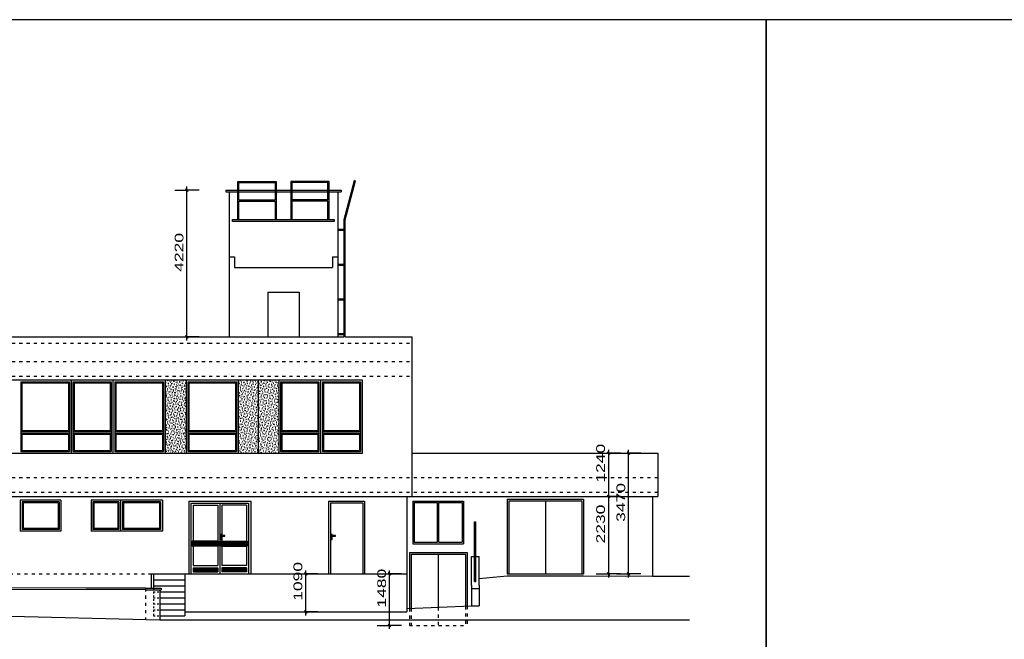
# Model space of a CAD drawing. Extents: x -196363 to 398972, y -489949 to -260582.
# Tile 3 of 256: x -175819 to -147512, y -417939 to -400137. Entities that reach past the tile are written whole.
import ezdxf

# ---------------------------------------------------------------- set-up
doc = ezdxf.new("R2010")
doc.units = 0
doc.header["$MEASUREMENT"] = 0
doc.linetypes.add('DASHED1', pattern=[1, 0.3, -0.4, 0.3])
for name, color, linetype in [('dvere', 1, 'Continuous'), ('legenda', 1, 'Continuous'), ('noszdiv', 1, 'Continuous'), ('okna', 2, 'Continuous')]:
    doc.layers.add(name, color=color, linetype=linetype)
doc.styles.add('SPIRITTXTSTYLE1', font='ROMAN')
doc.dimstyles.new('SPIRITSTYLE574', dxfattribs={"dimtxt": 250, "dimasz": 12.7, "dimexe": 350, "dimexo": -350, "dimgap": 100, "dimtad": 1, "dimdec": 3, "dimzin": 0, "dimdsep": 46, "dimlunit": 7, "dimtxsty": 'SPIRITTXTSTYLE1', "dimblk1": '_TICKMARKS574', "dimblk2": '_TICKMARKS574', "dimsah": 1, "dimcen": 0.09, "dimdle": 100, "dimclrd": 1, "dimclre": 1, "dimclrt": 1, "dimadec": 0, "dimazin": 0, "dimtfac": 1, "dimtdec": 4, "dimtofl": 0, "dimtmove": 1, "dimatfit": 0, "dimfxl": 0, "dimtolj": 1, "dimtzin": 0, "dimarcsym": 0})
doc.dimstyles.new('SPIRITSTYLE836', dxfattribs={"dimtxt": 250, "dimasz": 12.7, "dimexe": 350, "dimexo": 19004.142578, "dimgap": 100, "dimtad": 1, "dimdec": 3, "dimzin": 0, "dimdsep": 46, "dimlunit": 7, "dimtxsty": 'SPIRITTXTSTYLE1', "dimblk1": '_TICKMARKS836', "dimblk2": '_TICKMARKS836', "dimsah": 1, "dimcen": 0.09, "dimdle": 100, "dimclrd": 1, "dimclre": 1, "dimclrt": 1, "dimadec": 0, "dimazin": 0, "dimtfac": 1, "dimtdec": 4, "dimtofl": 0, "dimtmove": 1, "dimatfit": 0, "dimfxl": 0, "dimtolj": 1, "dimtzin": 0, "dimarcsym": 0})
doc.dimstyles.new('SPIRITSTYLE841', dxfattribs={"dimtxt": 250, "dimasz": 12.7, "dimexe": 350, "dimexo": 865.776978, "dimgap": 100, "dimtad": 1, "dimdec": 3, "dimzin": 0, "dimdsep": 46, "dimlunit": 7, "dimtxsty": 'SPIRITTXTSTYLE1', "dimblk1": '_TICKMARKS841', "dimblk2": '_TICKMARKS841', "dimsah": 1, "dimcen": 0.09, "dimdle": 100, "dimclrd": 1, "dimclre": 1, "dimclrt": 1, "dimadec": 0, "dimazin": 0, "dimtfac": 1, "dimtdec": 4, "dimtofl": 0, "dimtmove": 1, "dimatfit": 0, "dimfxl": 0, "dimtolj": 1, "dimtzin": 0, "dimarcsym": 0})
doc.dimstyles.new('SPIRITSTYLE842', dxfattribs={"dimtxt": 250, "dimasz": 12.7, "dimexe": 350, "dimexo": 5297.581055, "dimgap": 100, "dimtad": 1, "dimdec": 3, "dimzin": 0, "dimdsep": 46, "dimlunit": 7, "dimtxsty": 'SPIRITTXTSTYLE1', "dimblk1": '_TICKMARKS842', "dimblk2": '_TICKMARKS842', "dimsah": 1, "dimcen": 0.09, "dimdle": 100, "dimclrd": 1, "dimclre": 1, "dimclrt": 1, "dimadec": 0, "dimazin": 0, "dimtfac": 1, "dimtdec": 4, "dimtofl": 0, "dimtmove": 1, "dimatfit": 0, "dimfxl": 0, "dimtolj": 1, "dimtzin": 0, "dimarcsym": 0})
doc.dimstyles.new('SPIRITSTYLE843', dxfattribs={"dimtxt": 250, "dimasz": 12.7, "dimexe": 350, "dimexo": 943.82489, "dimgap": 100, "dimtad": 1, "dimdec": 3, "dimzin": 0, "dimdsep": 46, "dimlunit": 7, "dimtxsty": 'SPIRITTXTSTYLE1', "dimblk1": '_TICKMARKS843', "dimblk2": '_TICKMARKS843', "dimsah": 1, "dimcen": 0.09, "dimdle": 100, "dimclrd": 1, "dimclre": 1, "dimclrt": 1, "dimadec": 0, "dimazin": 0, "dimtfac": 1, "dimtdec": 4, "dimtofl": 0, "dimtmove": 1, "dimatfit": 0, "dimfxl": 0, "dimtolj": 1, "dimtzin": 0, "dimarcsym": 0})
doc.dimstyles.new('SPIRITSTYLE844', dxfattribs={"dimtxt": 250, "dimasz": 12.7, "dimexe": 350, "dimexo": 2554.790039, "dimgap": 100, "dimtad": 1, "dimdec": 3, "dimzin": 0, "dimdsep": 46, "dimlunit": 7, "dimtxsty": 'SPIRITTXTSTYLE1', "dimblk1": '_TICKMARKS844', "dimblk2": '_TICKMARKS844', "dimsah": 1, "dimcen": 0.09, "dimdle": 100, "dimclrd": 1, "dimclre": 1, "dimclrt": 1, "dimadec": 0, "dimazin": 0, "dimtfac": 1, "dimtdec": 4, "dimtofl": 0, "dimtmove": 1, "dimatfit": 0, "dimfxl": 0, "dimtolj": 1, "dimtzin": 0, "dimarcsym": 0})
doc.dimstyles.new('SPIRITSTYLE845', dxfattribs={"dimtxt": 250, "dimasz": 12.7, "dimexe": 350, "dimexo": 146.651855, "dimgap": 100, "dimtad": 1, "dimdec": 3, "dimzin": 0, "dimdsep": 46, "dimlunit": 7, "dimtxsty": 'SPIRITTXTSTYLE1', "dimblk1": '_TICKMARKS845', "dimblk2": '_TICKMARKS845', "dimsah": 1, "dimcen": 0.09, "dimdle": 100, "dimclrd": 1, "dimclre": 1, "dimclrt": 1, "dimadec": 0, "dimazin": 0, "dimtfac": 1, "dimtdec": 4, "dimtofl": 0, "dimtmove": 1, "dimatfit": 0, "dimfxl": 0, "dimtolj": 1, "dimtzin": 0, "dimarcsym": 0})
pattern_1 = [(110.000005, (175333.375, -154742.78), (-74.588104, -27.147858), [-77.390625, 1.984375]), (144.999998, (175333.375, -154742.78), (-45.52763, -65.020195), [-77.390625, 1.984375]), (170.000007, (175333.375, -154742.78), (-13.783315, -78.169121), [-77.390625, 1.984375])]

# ---------------------------------------------------------------- blocks, each defined once
blk = doc.blocks.new('_TICKMARKS836')
at = {"color": 1, "linetype": 'Continuous'}
blk.add_line((-3, -3), (3, 3), dxfattribs=at)
blk = doc.blocks.new('*D1964')
at = {"color": 1, "linetype": 'Continuous', "ltscale": 600}
for p, q in [((-191745.234375, -413706.78125, 1723.800049), (-191395.234375, -413706.78125, 1723.800049)), ((-191395.234375, -416161.78125, 1723.800049), (-191395.234375, -413606.78125, 1723.800049)), ((-191045.25, -413706.78125, 1723.800049), (-191395.234375, -413706.78125, 1723.800049)), ((-191745.234375, -416061.78125, 1723.800049), (-191395.234375, -416061.78125, 1723.800049)), ((-191045.25, -416061.78125, 1723.800049), (-191395.234375, -416061.78125, 1723.800049))]:
    blk.add_line(p, q, dxfattribs=at)
at = {"color": 1, "linetype": 'Continuous', "ltscale": 600, "xscale": 12.69999980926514, "yscale": 12.69999980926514, "zscale": 12.69999980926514}
for p, rotation in [((-191395.234375, -413706.78125, 1723.800049), 90.00000250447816), ((-191395.234375, -416061.78125, 1723.800049), 270.0000006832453)]:
    blk.add_blockref('_TICKMARKS836', p, dxfattribs=dict(at, rotation=rotation))
at = {"color": 1, "linetype": 'Continuous', "ltscale": 300, "style": 'SPIRITTXTSTYLE1', "width": 1.5}
blk.add_text('2355', height=250, rotation=90.0000025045, dxfattribs=at).set_placement((-191495.234375, -415122.375, 1723.800049))
blk = doc.blocks.new('_TICKMARKS841')
at = {"color": 1, "linetype": 'Continuous'}
blk.add_line((-3, -3), (3, 3), dxfattribs=at)
blk = doc.blocks.new('*D1975')
at = {"color": 1, "linetype": 'Continuous', "ltscale": 600}
for p, q in [((-171361.875, -405031.8125, 1723.800049), (-171011.890625, -405031.8125, 1723.800049)), ((-171011.890625, -409351.78125, 1723.800049), (-171011.890625, -404931.8125, 1723.800049)), ((-170661.890625, -405031.8125, 1723.800049), (-171011.890625, -405031.8125, 1723.800049)), ((-171361.875, -409251.78125, 1723.800049), (-171011.890625, -409251.78125, 1723.800049)), ((-170661.890625, -409251.78125, 1723.800049), (-171011.890625, -409251.78125, 1723.800049))]:
    blk.add_line(p, q, dxfattribs=at)
at = {"color": 1, "linetype": 'Continuous', "ltscale": 600, "xscale": 12.69999980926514, "yscale": 12.69999980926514, "zscale": 12.69999980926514}
for p, rotation in [((-171011.890625, -405031.8125, 1723.800049), 90.00000250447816), ((-171011.890625, -409251.78125, 1723.800049), 270.0000006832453)]:
    blk.add_blockref('_TICKMARKS841', p, dxfattribs=dict(at, rotation=rotation))
at = {"color": 1, "linetype": 'Continuous', "ltscale": 300, "style": 'SPIRITTXTSTYLE1', "width": 1.5}
blk.add_text('4220', height=250, rotation=90.0000025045, dxfattribs=at).set_placement((-171111.890625, -407379.90625, 1723.800049))
blk = doc.blocks.new('_TICKMARKS842')
at = {"color": 1, "linetype": 'Continuous'}
blk.add_line((-3, -3), (3, 3), dxfattribs=at)
blk = doc.blocks.new('*D1976')
at = {"color": 1, "linetype": 'Continuous', "ltscale": 600}
for p, q in [((-159243.515625, -412591.8125, 1723.800049), (-158893.515625, -412591.8125, 1723.800049)), ((-158893.515625, -412491.8125, 1723.800049), (-158893.515625, -413931.78125, 1723.800049)), ((-158543.53125, -412591.8125, 1723.800049), (-158893.515625, -412591.8125, 1723.800049)), ((-159243.515625, -413831.8125, 1723.800049), (-158893.515625, -413831.8125, 1723.800049)), ((-158543.53125, -413831.8125, 1723.800049), (-158893.515625, -413831.8125, 1723.800049))]:
    blk.add_line(p, q, dxfattribs=at)
at = {"color": 1, "linetype": 'Continuous', "ltscale": 600, "xscale": 12.69999980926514, "yscale": 12.69999980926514, "zscale": 12.69999980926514}
for p, rotation in [((-158893.515625, -412591.8125, 1723.800049), 90.00000250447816), ((-158893.515625, -413831.8125, 1723.800049), -90.00000250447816)]:
    blk.add_blockref('_TICKMARKS842', p, dxfattribs=dict(at, rotation=rotation))
at = {"color": 1, "linetype": 'Continuous', "ltscale": 300, "style": 'SPIRITTXTSTYLE1', "width": 1.5}
blk.add_text('1240', height=250, rotation=450.0000193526, dxfattribs=at).set_placement((-158993.515625, -413438, 1723.800049))
blk = doc.blocks.new('_TICKMARKS574')
at = {"color": 1, "linetype": 'Continuous'}
blk.add_line((-3, -3), (3, 3), dxfattribs=at)
blk = doc.blocks.new('*D1977')
at = {"color": 1, "linetype": 'Continuous', "ltscale": 600}
for p, q in [((-159243.515625, -413831.8125, 1723.800049), (-158893.515625, -413831.8125, 1723.800049)), ((-158893.515625, -413731.8125, 1723.800049), (-158893.515625, -416161.78125, 1723.800049)), ((-158543.53125, -413831.8125, 1723.800049), (-158893.515625, -413831.8125, 1723.800049)), ((-159243.515625, -416061.78125, 1723.800049), (-158893.515625, -416061.78125, 1723.800049)), ((-158543.53125, -416061.78125, 1723.800049), (-158893.515625, -416061.78125, 1723.800049))]:
    blk.add_line(p, q, dxfattribs=at)
at = {"color": 1, "linetype": 'Continuous', "ltscale": 600, "xscale": 12.69999980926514, "yscale": 12.69999980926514, "zscale": 12.69999980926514}
for p, rotation in [((-158893.515625, -413831.8125, 1723.800049), 90.00000250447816), ((-158893.515625, -416061.78125, 1723.800049), -90.00000250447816)]:
    blk.add_blockref('_TICKMARKS574', p, dxfattribs=dict(at, rotation=rotation))
at = {"color": 1, "linetype": 'Continuous', "ltscale": 300, "style": 'SPIRITTXTSTYLE1', "width": 1.5}
blk.add_text('2230', height=250, rotation=450.0000193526, dxfattribs=at).set_placement((-158993.515625, -415184.90625, 1723.800049))
blk = doc.blocks.new('_TICKMARKS843')
at = {"color": 1, "linetype": 'Continuous'}
blk.add_line((-3, -3), (3, 3), dxfattribs=at)
blk = doc.blocks.new('*D1978')
at = {"color": 1, "linetype": 'Continuous', "ltscale": 600}
for p, q in [((-158662.265625, -412591.8125, 1723.800049), (-158312.265625, -412591.8125, 1723.800049)), ((-158312.265625, -416161.78125, 1723.800049), (-158312.265625, -412491.8125, 1723.800049)), ((-157962.28125, -412591.8125, 1723.800049), (-158312.265625, -412591.8125, 1723.800049)), ((-158662.265625, -416061.78125, 1723.800049), (-158312.265625, -416061.78125, 1723.800049)), ((-157962.28125, -416061.78125, 1723.800049), (-158312.265625, -416061.78125, 1723.800049))]:
    blk.add_line(p, q, dxfattribs=at)
at = {"color": 1, "linetype": 'Continuous', "ltscale": 600, "xscale": 12.69999980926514, "yscale": 12.69999980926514, "zscale": 12.69999980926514}
for p, rotation in [((-158312.265625, -412591.8125, 1723.800049), 90.00000250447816), ((-158312.265625, -416061.78125, 1723.800049), 270.0000006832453)]:
    blk.add_blockref('_TICKMARKS843', p, dxfattribs=dict(at, rotation=rotation))
at = {"color": 1, "linetype": 'Continuous', "ltscale": 300, "style": 'SPIRITTXTSTYLE1', "width": 1.5}
blk.add_text('3470', height=250, rotation=90.0000025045, dxfattribs=at).set_placement((-158412.265625, -414564.875, 1723.800049))
blk = doc.blocks.new('_TICKMARKS844')
at = {"color": 1, "linetype": 'Continuous'}
blk.add_line((-3, -3), (3, 3), dxfattribs=at)
blk = doc.blocks.new('*D1979')
at = {"color": 1, "linetype": 'Continuous', "ltscale": 600}
for p, q in [((-167945.875, -416061.78125, 1723.800049), (-167595.890625, -416061.78125, 1723.800049)), ((-167595.890625, -417251.75, 1723.800049), (-167595.890625, -415961.78125, 1723.800049)), ((-167245.890625, -416061.78125, 1723.800049), (-167595.890625, -416061.78125, 1723.800049)), ((-167945.875, -417151.75, 1723.800049), (-167595.890625, -417151.75, 1723.800049)), ((-167245.890625, -417151.75, 1723.800049), (-167595.890625, -417151.75, 1723.800049))]:
    blk.add_line(p, q, dxfattribs=at)
at = {"color": 1, "linetype": 'Continuous', "ltscale": 600, "xscale": 12.69999980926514, "yscale": 12.69999980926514, "zscale": 12.69999980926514}
for p, rotation in [((-167595.890625, -416061.78125, 1723.800049), 90.00000250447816), ((-167595.890625, -417151.75, 1723.800049), 270.0000006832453)]:
    blk.add_blockref('_TICKMARKS844', p, dxfattribs=dict(at, rotation=rotation))
at = {"color": 1, "linetype": 'Continuous', "ltscale": 300, "style": 'SPIRITTXTSTYLE1', "width": 1.5}
blk.add_text('1090', height=250, rotation=90.0000025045, dxfattribs=at).set_placement((-167695.890625, -416832.90625, 1723.800049))
blk = doc.blocks.new('_TICKMARKS845')
at = {"color": 1, "linetype": 'Continuous'}
blk.add_line((-3, -3), (3, 3), dxfattribs=at)
blk = doc.blocks.new('*D1980')
at = {"color": 1, "linetype": 'Continuous', "ltscale": 600}
for p, q in [((-165537.734375, -416061.78125, 1723.800049), (-165187.75, -416061.78125, 1723.800049)), ((-165187.75, -417641.78125, 1723.800049), (-165187.75, -415961.78125, 1723.800049)), ((-164837.75, -416061.78125, 1723.800049), (-165187.75, -416061.78125, 1723.800049)), ((-165537.734375, -417541.78125, 1723.800049), (-165187.75, -417541.78125, 1723.800049)), ((-164837.75, -417541.78125, 1723.800049), (-165187.75, -417541.78125, 1723.800049))]:
    blk.add_line(p, q, dxfattribs=at)
at = {"color": 1, "linetype": 'Continuous', "ltscale": 600, "xscale": 12.69999980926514, "yscale": 12.69999980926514, "zscale": 12.69999980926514}
for p, rotation in [((-165187.75, -416061.78125, 1723.800049), 90.00000250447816), ((-165187.75, -417541.78125, 1723.800049), 270.0000006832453)]:
    blk.add_blockref('_TICKMARKS845', p, dxfattribs=dict(at, rotation=rotation))
at = {"color": 1, "linetype": 'Continuous', "ltscale": 300, "style": 'SPIRITTXTSTYLE1', "width": 1.5}
blk.add_text('1480', height=250, rotation=90.0000025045, dxfattribs=at).set_placement((-165287.75, -417027.96875, 1723.800049))

msp = doc.modelspace()

# ---------------------------------------------------------------- hatches: boundary and pattern name
at = {"layer": 'okna', "linetype": 'Continuous', "ltscale": 300}
h = msp.add_hatch(dxfattribs=at)
h.set_pattern_fill('Nasyp-2', scale=19.84375, angle=90.000002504, style=0, pattern_type=2)
h.set_pattern_definition(pattern_1)
h.paths.add_polyline_path([(-171636.09375, -412591.8125), (-171036.10938, -412591.8125), (-171036.10938, -410491.8125), (-171636.09375, -410491.8125)], flags=0)
h = msp.add_hatch(dxfattribs=at)
h.set_pattern_fill('Nasyp-2', scale=19.84375, angle=90.000002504, style=0, pattern_type=2)
h.set_pattern_definition(pattern_1)
h.paths.add_polyline_path([(-169536.09375, -412591.8125), (-168366.0625, -412591.8125), (-168366.0625, -410491.8125), (-169536.09375, -410491.8125)], flags=0)

# ---------------------------------------------------------------- linework, layer by layer
at = {"layer": 'dvere', "color": 7, "linetype": 'Continuous', "ltscale": 300}
for p, q in [((-170896.09375, -414026.78125, 2623.80005), (-170896.09375, -416061.78125, 2623.80005)), ((-170896.09375, -414026.78125, 2623.80005), (-169236.10938, -414026.8125, 2623.80005)), ((-170836.10938, -414086.78125, 2623.80005), (-170836.10938, -415114.53125, 2623.80005)), ((-170836.10938, -414086.78125, 2623.80005), (-170126.09375, -414086.78125, 2623.80005)), ((-170126.09375, -414086.78125, 2623.80005), (-170126.09375, -415114.53125, 2623.80005)), ((-170066.09375, -414026.78125, 2623.80005), (-170066.09375, -416061.78125, 2623.80005)), ((-169296.09375, -414086.78125, 2623.80005), (-170006.10938, -414086.78125, 2623.80005)), ((-170006.10938, -414086.78125, 2623.80005), (-170006.10938, -414956.4375, 2623.80005)), ((-169296.09375, -414086.78125, 2623.80005), (-169296.09375, -415114.53125, 2623.80005)), ((-169236.10938, -414026.8125, 2623.80005), (-169236.10938, -416061.78125, 2623.80005)), ((-170011.71875, -414924.53125, 2623.80005), (-170051.71875, -414924.53125, 2623.80005)), ((-170051.71875, -414924.53125, 2623.80005), (-170051.71875, -415074.53125, 2623.80005)), ((-169920.48438, -414956.4375, 2623.80005), (-170035.46875, -414956.4375, 2623.80005)), ((-170035.46875, -414956.4375, 2623.80005), (-170035.46875, -414971.4375, 2623.80005)), ((-170035.46875, -414971.4375, 2623.80005), (-169920.48438, -414971.4375, 2623.80005)), ((-170011.71875, -414956.4375, 2623.80005), (-170011.71875, -414924.53125, 2623.80005)), ((-170011.71875, -415074.53125, 2623.80005), (-170011.71875, -414971.4375, 2623.80005)), ((-170006.10938, -414971.4375, 2623.80005), (-170006.10938, -415114.53125, 2623.80005)), ((-169920.48438, -414971.4375, 2623.80005), (-169920.48438, -414956.4375, 2623.80005)), ((-166831.73438, -414924.53125, 2623.80005), (-166871.71875, -414924.53125, 2623.80005)), ((-166871.71875, -414924.53125, 2623.80005), (-166871.71875, -415074.53125, 2623.80005)), ((-166740.46875, -414956.4375, 2623.80005), (-166855.48438, -414956.4375, 2623.80005)), ((-166855.48438, -414956.4375, 2623.80005), (-166855.48438, -414971.4375, 2623.80005)), ((-166855.48438, -414971.4375, 2623.80005), (-166740.46875, -414971.4375, 2623.80005)), ((-166831.73438, -414956.4375, 2623.80005), (-166831.73438, -414924.53125, 2623.80005)), ((-166831.73438, -415074.53125, 2623.80005), (-166831.73438, -414971.4375, 2623.80005)), ((-166740.46875, -414971.4375, 2623.80005), (-166740.46875, -414956.4375, 2623.80005)), ((-170106.09375, -415114.53125, 2623.80005), (-170856.10938, -415114.53125, 2623.80005)), ((-170856.10938, -415114.53125, 2623.80005), (-170856.10938, -415264.53125, 2623.80005)), ((-170106.09375, -415129.46875, 2623.80005), (-170856.10938, -415129.46875, 2623.80005)), ((-170106.09375, -415144.46875, 2623.80005), (-170856.10938, -415144.46875, 2623.80005)), ((-170106.09375, -415159.46875, 2623.80005), (-170856.10938, -415159.46875, 2623.80005)), ((-170106.09375, -415174.5, 2623.80005), (-170856.10938, -415174.5, 2623.80005)), ((-170106.09375, -415189.5, 2623.80005), (-170856.10938, -415189.5, 2623.80005)), ((-170106.09375, -415204.5, 2623.80005), (-170856.10938, -415204.5, 2623.80005)), ((-170106.09375, -415219.5, 2623.80005), (-170856.10938, -415219.5, 2623.80005)), ((-170106.09375, -415234.5, 2623.80005), (-170856.10938, -415234.5, 2623.80005)), ((-170106.09375, -415249.53125, 2623.80005), (-170856.10938, -415249.53125, 2623.80005)), ((-170106.09375, -415114.53125, 2623.80005), (-170106.09375, -415264.53125, 2623.80005)), ((-170051.71875, -415074.53125, 2623.80005), (-170011.71875, -415074.53125, 2623.80005)), ((-170026.09375, -415114.53125, 2623.80005), (-169276.10938, -415114.53125, 2623.80005)), ((-170026.09375, -415114.53125, 2623.80005), (-170026.09375, -415264.53125, 2623.80005)), ((-170026.09375, -415129.46875, 2623.80005), (-169276.10938, -415129.46875, 2623.80005)), ((-170026.09375, -415144.46875, 2623.80005), (-169276.10938, -415144.46875, 2623.80005)), ((-170026.09375, -415159.46875, 2623.80005), (-169276.10938, -415159.46875, 2623.80005)), ((-170026.09375, -415174.5, 2623.80005), (-169276.10938, -415174.5, 2623.80005)), ((-170026.09375, -415189.5, 2623.80005), (-169276.10938, -415189.5, 2623.80005)), ((-170026.09375, -415204.5, 2623.80005), (-169276.10938, -415204.5, 2623.80005)), ((-170026.09375, -415219.5, 2623.80005), (-169276.10938, -415219.5, 2623.80005)), ((-170026.09375, -415234.5, 2623.80005), (-169276.10938, -415234.5, 2623.80005)), ((-170026.09375, -415249.53125, 2623.80005), (-169276.10938, -415249.53125, 2623.80005)), ((-169276.10938, -415114.53125, 2623.80005), (-169276.10938, -415264.53125, 2623.80005)), ((-166871.71875, -415074.53125, 2623.80005), (-166831.73438, -415074.53125, 2623.80005)), ((-170106.09375, -415264.53125, 2623.80005), (-170856.10938, -415264.53125, 2623.80005)), ((-170836.10938, -415264.53125, 2623.80005), (-170836.10938, -415821.75, 2623.80005)), ((-170126.09375, -415264.53125, 2623.80005), (-170126.09375, -415821.75, 2623.80005)), ((-170026.09375, -415264.53125, 2623.80005), (-169276.10938, -415264.53125, 2623.80005)), ((-170006.10938, -415264.53125, 2623.80005), (-170006.09375, -415821.75, 2623.80005)), ((-169296.09375, -415264.53125, 2623.80005), (-169296.09375, -415821.75, 2623.80005)), ((-170836.10938, -415821.75, 2623.80005), (-170126.09375, -415821.75, 2623.80005)), ((-169296.09375, -415821.75, 2623.80005), (-170006.10938, -415821.75, 2623.80005)), ((-170836.10938, -415881.78125, 2623.80005), (-170836.10938, -416001.78125, 2623.80005)), ((-170836.10938, -415881.78125, 2623.80005), (-170126.09375, -415881.78125, 2623.80005)), ((-170836.10938, -415896.71875, 2623.80005), (-170126.09375, -415896.71875, 2623.80005)), ((-170836.10938, -415911.71875, 2623.80005), (-170126.09375, -415911.71875, 2623.80005)), ((-170836.10938, -415926.75, 2623.80005), (-170126.09375, -415926.75, 2623.80005)), ((-170836.10938, -415941.75, 2623.80005), (-170126.09375, -415941.75, 2623.80005)), ((-170836.10938, -415956.75, 2623.80005), (-170126.09375, -415956.75, 2623.80005)), ((-170836.10938, -415971.75, 2623.80005), (-170126.09375, -415971.75, 2623.80005)), ((-170836.10938, -415986.75, 2623.80005), (-170126.09375, -415986.75, 2623.80005)), ((-170836.10938, -416001.78125, 2623.80005), (-170126.09375, -416001.78125, 2623.80005)), ((-170126.09375, -415881.78125, 2623.80005), (-170126.09375, -416001.78125, 2623.80005)), ((-170006.10938, -415881.78125, 2623.80005), (-170006.10938, -416001.78125, 2623.80005)), ((-169296.09375, -415881.78125, 2623.80005), (-170006.10938, -415881.78125, 2623.80005)), ((-169296.09375, -415896.71875, 2623.80005), (-170006.10938, -415896.71875, 2623.80005)), ((-169296.09375, -415911.71875, 2623.80005), (-170006.10938, -415911.71875, 2623.80005)), ((-169296.09375, -415926.75, 2623.80005), (-170006.10938, -415926.75, 2623.80005)), ((-169296.09375, -415941.75, 2623.80005), (-170006.10938, -415941.75, 2623.80005)), ((-169296.09375, -415956.75, 2623.80005), (-170006.10938, -415956.75, 2623.80005)), ((-169296.09375, -415971.75, 2623.80005), (-170006.10938, -415971.75, 2623.80005)), ((-169296.09375, -415986.75, 2623.80005), (-170006.10938, -415986.75, 2623.80005)), ((-169296.09375, -416001.78125, 2623.80005), (-170006.10938, -416001.78125, 2623.80005)), ((-169296.09375, -415881.78125, 2623.80005), (-169296.09375, -416001.78125, 2623.80005))]:
    msp.add_line(p, q, dxfattribs=at)
for p in [(-169977.98438, -414963.9375, 2623.80005), (-166797.98438, -414963.9375, 2623.80005), (-170031.73438, -414999.5, 2623.80005), (-166851.73438, -414999.5, 2623.80005)]:
    msp.add_point(p, dxfattribs=at)
at = {"layer": 'legenda', "color": 1, "linetype": 'Continuous', "ltscale": 600}
for p, q in [((-154362.70312, -400136.59375, 5247.6001), (-196362.6875, -400136.59375, 5247.6001)), ((-154362.70312, -429836.5625, 5247.6001), (-154362.70312, -400136.59375, 5247.6001)), ((-112362.70312, -400136.59375, 5247.6001), (-154362.70312, -400136.59375, 5247.6001)), ((-154362.70312, -400136.59375, 5247.6001), (-154362.70312, -429836.5625, 5247.6001))]:
    msp.add_line(p, q, dxfattribs=at)
at = {"layer": 'noszdiv', "color": 1, "linetype": 'Continuous', "ltscale": 300}
for p, q in [((-169546.10938, -405881.8125, 4347.59961), (-169546.10938, -404781.8125, 4347.59961)), ((-169546.10938, -404781.8125, 4347.59961), (-168446.10938, -404781.8125, 4347.59961)), ((-168446.10938, -404781.8125, 4347.59961), (-168446.10938, -405881.8125, 4347.59961)), ((-166926.10938, -404781.8125, 4347.59961), (-168026.10938, -404781.8125, 4347.59961)), ((-168026.10938, -404781.8125, 4347.59961), (-168026.10938, -405881.8125, 4347.59961)), ((-166926.10938, -405881.8125, 4347.59961), (-166926.10938, -404781.8125, 4347.59961)), ((-166491.10938, -405880.40625, 4347.59961), (-166189.21875, -404753.78125, 4347.59961)), ((-166461.10938, -405884.375, 4347.59961), (-166160.25, -404761.5625, 4347.59961)), ((-166160.25, -404761.5625, 4347.59961), (-166189.21875, -404753.78125, 4347.59961)), ((-169896.10938, -405031.8125, 4347.59961), (-169546.10938, -405031.8125, 4347.59961)), ((-169896.10938, -405031.8125, 4347.59961), (-169896.10938, -405081.8125, 4347.59961)), ((-169516.10938, -405316.8125, 4347.59961), (-169516.10938, -404811.8125, 4347.59961)), ((-169516.10938, -404811.8125, 4347.59961), (-168476.10938, -404811.8125, 4347.59961)), ((-169516.10938, -405031.8125, 4347.59961), (-168476.10938, -405031.8125, 4347.59961)), ((-168476.10938, -404811.8125, 4347.59961), (-168476.10938, -405316.8125, 4347.59961)), ((-168446.10938, -405031.8125, 4347.59961), (-168026.10938, -405031.8125, 4347.59961)), ((-166956.10938, -404811.8125, 4347.59961), (-167996.10938, -404811.8125, 4347.59961)), ((-167996.10938, -404811.8125, 4347.59961), (-167996.10938, -405316.8125, 4347.59961)), ((-167996.10938, -405031.8125, 4347.59961), (-166956.10938, -405031.8125, 4347.59961)), ((-166956.10938, -405316.8125, 4347.59961), (-166956.10938, -404811.8125, 4347.59961)), ((-166926.10938, -405031.8125, 4347.59961), (-166576.10938, -405031.8125, 4347.59961)), ((-166576.10938, -405031.8125, 4347.59961), (-166576.10938, -405081.8125, 4347.59961)), ((-169896.10938, -405081.8125, 4347.59961), (-169546.10938, -405081.8125, 4347.59961)), ((-169796.10938, -405081.8125, 4347.59961), (-169796.10938, -409251.78125, 4347.59961)), ((-169516.10938, -405081.8125, 4347.59961), (-168476.10938, -405081.8125, 4347.59961)), ((-169516.10938, -405316.8125, 4347.59961), (-168476.10938, -405316.8125, 4347.59961)), ((-169516.10938, -405881.8125, 4347.59961), (-169516.10938, -405346.8125, 4347.59961)), ((-169516.10938, -405346.8125, 4347.59961), (-168476.10938, -405346.8125, 4347.59961)), ((-168476.10938, -405346.8125, 4347.59961), (-168476.10938, -405881.8125, 4347.59961)), ((-168446.10938, -405081.8125, 4347.59961), (-168026.10938, -405081.8125, 4347.59961)), ((-167996.10938, -405081.8125, 4347.59961), (-166956.10938, -405081.8125, 4347.59961)), ((-166956.10938, -405316.8125, 4347.59961), (-167996.10938, -405316.8125, 4347.59961)), ((-167996.10938, -405346.8125, 4347.59961), (-167996.10938, -405881.8125, 4347.59961)), ((-166956.10938, -405346.8125, 4347.59961), (-167996.10938, -405346.8125, 4347.59961)), ((-166956.10938, -405881.8125, 4347.59961), (-166956.10938, -405346.8125, 4347.59961)), ((-166926.10938, -405081.8125, 4347.59961), (-166576.10938, -405081.8125, 4347.59961)), ((-166676.10938, -405081.8125, 4347.59961), (-166676.10938, -409251.78125, 4347.59961)), ((-169696.10938, -405881.8125, 4347.59961), (-166776.10938, -405881.8125, 4347.59961)), ((-169696.10938, -405931.8125, 4347.59961), (-169696.10938, -405881.8125, 4347.59961)), ((-166776.10938, -405881.8125, 4347.59961), (-166776.10938, -405931.8125, 4347.59961)), ((-166491.10938, -406165.40625, 4347.59961), (-166491.10938, -405880.40625, 4347.59961)), ((-166461.10938, -409251.78125, 4347.59961), (-166461.10938, -405884.375, 4347.59961)), ((-166776.10938, -405931.8125, 4347.59961), (-169696.10938, -405931.8125, 4347.59961)), ((-166491.10938, -406165.40625, 4347.59961), (-166676.10938, -406165.40625, 4347.59961)), ((-166491.10938, -406195.40625, 4347.59961), (-166676.10938, -406195.40625, 4347.59961)), ((-166491.10938, -409251.78125, 4347.59961), (-166491.10938, -406195.40625, 4347.59961)), ((-169796.10938, -406951.8125, 4347.59961), (-169646.10938, -406951.8125, 4347.59961)), ((-169646.10938, -406951.8125, 4347.59961), (-169646.10938, -407251.78125, 4347.59961)), ((-166826.10938, -406951.8125, 4347.59961), (-166676.10938, -406951.8125, 4347.59961)), ((-166826.10938, -406951.8125, 4347.59961), (-166826.10938, -407251.78125, 4347.59961)), ((-169646.10938, -407251.78125, 4347.59961), (-166826.10938, -407251.78125, 4347.59961)), ((-166491.10938, -407165.40625, 4347.59961), (-166676.10938, -407165.40625, 4347.59961)), ((-166491.10938, -407195.40625, 4347.59961), (-166676.10938, -407195.40625, 4347.59961)), ((-168686.10938, -407961.78125, 4347.59961), (-168686.09375, -409251.78125, 4347.59961)), ((-168686.10938, -407961.78125, 4347.59961), (-167786.09375, -407961.78125, 4347.59961)), ((-167786.09375, -407961.78125, 4347.59961), (-167786.09375, -409251.78125, 4347.59961)), ((-166491.10938, -408165.40625, 4347.59961), (-166676.10938, -408165.40625, 4347.59961)), ((-166491.10938, -408195.40625, 4347.59961), (-166676.10938, -408195.40625, 4347.59961)), ((-183296.09375, -409251.78125, 4347.59961), (-166491.10938, -409251.78125, 4347.59961)), ((-166491.10938, -409165.40625, 4347.59961), (-166676.10938, -409165.40625, 4347.59961)), ((-166491.10938, -409195.40625, 4347.59961), (-166676.10938, -409195.40625, 4347.59961)), ((-166461.10938, -409251.78125, 4347.59961), (-164541.09375, -409251.78125, 4347.59961)), ((-164541.09375, -409251.78125, 4347.59961), (-164541.09375, -413831.8125, 4347.59961)), ((-165966.0625, -410491.8125, 4347.59961), (-182716.10938, -410491.8125, 4347.59961)), ((-165966.0625, -412591.8125, 4347.59961), (-165966.0625, -410491.8125, 4347.59961)), ((-182716.10938, -412591.8125, 4347.59961), (-165966.0625, -412591.8125, 4347.59961)), ((-164541.09375, -412591.8125, 4347.59961), (-157471.09375, -412591.8125, 4347.59961)), ((-157471.09375, -412591.8125, 4347.59961), (-157471.09375, -413831.8125, 4347.59961)), ((-183296.09375, -413831.8125, 4347.59961), (-164541.09375, -413831.8125, 4347.59961)), ((-164691.10938, -413831.8125, 4347.59961), (-164691.09375, -417151.75, 4347.59961)), ((-164541.09375, -413831.8125, 4347.59961), (-157471.09375, -413831.8125, 4347.59961)), ((-157621.10938, -413831.8125, 4347.59961), (-157621.10938, -416121.78125, 4347.59961)), ((-170956.10938, -413966.78125, 4347.59961), (-170956.10938, -416061.78125, 4347.59961)), ((-170956.10938, -413966.78125, 4347.59961), (-169176.10938, -413966.78125, 4347.59961)), ((-169176.10938, -413966.78125, 4347.59961), (-169176.10938, -416061.78125, 4347.59961)), ((-166936.10938, -413966.78125, 4347.59961), (-166936.10938, -416061.78125, 4347.59961)), ((-166936.10938, -413966.78125, 4347.59961), (-165906.10938, -413966.78125, 4347.59961)), ((-165906.10938, -413966.78125, 4347.59961), (-165906.10938, -416061.78125, 4347.59961)), ((-164516.09375, -413966.78125, 4347.59961), (-164516.09375, -415191.78125, 4347.59961)), ((-164516.09375, -413966.78125, 4347.59961), (-163056.09375, -413966.78125, 4347.59961)), ((-164476.09375, -414006.78125, 4347.59961), (-164476.09375, -415151.75, 4347.59961)), ((-164476.09375, -414006.78125, 4347.59961), (-163806.09375, -414006.78125, 4347.59961)), ((-163806.09375, -415151.75, 4347.59961), (-163806.09375, -414006.78125, 4347.59961)), ((-163766.10938, -414006.78125, 4347.59961), (-163096.10938, -414006.78125, 4347.59961)), ((-163766.10938, -415151.75, 4347.59961), (-163766.10938, -414006.78125, 4347.59961)), ((-163096.10938, -414006.78125, 4347.59961), (-163096.10938, -415151.75, 4347.59961)), ((-163056.09375, -413966.78125, 4347.59961), (-163056.09375, -415191.78125, 4347.59961)), ((-161806.09375, -413911.78125, 4347.59961), (-161806.09375, -416061.78125, 4347.59961)), ((-161806.09375, -413911.78125, 4347.59961), (-159606.09375, -413911.78125, 4347.59961)), ((-161756.10938, -413961.78125, 4347.59961), (-161756.10938, -416061.78125, 4347.59961)), ((-161756.10938, -413961.78125, 4347.59961), (-159656.10938, -413961.78125, 4347.59961)), ((-160706.09375, -413961.78125, 4347.59961), (-160706.09375, -416061.78125, 4347.59961)), ((-159656.10938, -413961.78125, 4347.59961), (-159656.10938, -416061.78125, 4347.59961)), ((-159606.09375, -413911.78125, 4347.59961), (-159606.09375, -416061.78125, 4347.59961)), ((-162741.09375, -416281.78125, 4347.59961), (-162741.09375, -414562.28125, 4347.59961)), ((-162741.09375, -414562.28125, 4347.59961), (-162701.10938, -414562.28125, 4347.59961)), ((-162701.10938, -416281.78125, 4347.59961), (-162701.10938, -414562.28125, 4347.59961)), ((-164516.09375, -415191.78125, 4347.59961), (-163056.09375, -415191.78125, 4347.59961)), ((-164476.09375, -415151.75, 4347.59961), (-163806.09375, -415151.75, 4347.59961)), ((-163766.10938, -415151.75, 4347.59961), (-163096.10938, -415151.75, 4347.59961)), ((-164616.09375, -415441.78125, 4347.59961), (-164616.09375, -417048.9375, 4347.59961)), ((-164616.09375, -415441.78125, 4347.59961), (-162956.10938, -415441.78125, 4347.59961)), ((-164566.10938, -415491.78125, 4347.59961), (-164566.10938, -417047.0625, 4347.59961)), ((-164566.10938, -415491.78125, 4347.59961), (-163006.09375, -415491.78125, 4347.59961)), ((-163786.09375, -415491.78125, 4347.59961), (-163786.09375, -417017.6875, 4347.59961)), ((-163006.09375, -415491.78125, 4347.59961), (-163006.09375, -416988.375, 4347.59961)), ((-162956.10938, -415441.78125, 4347.59961), (-162956.10938, -416986.5, 4347.59961)), ((-162741.09375, -415281.78125, 4347.59961), (-162701.10938, -415281.78125, 4347.59961)), ((-162831.10938, -416381.8125, 4347.59961), (-162831.10938, -415561.78125, 4347.59961)), ((-162831.10938, -415561.78125, 4347.59961), (-162611.09375, -415561.78125, 4347.59961)), ((-162611.09375, -416381.8125, 4347.59961), (-162611.09375, -415561.78125, 4347.59961)), ((-172041.09375, -416061.78125, 4347.59961), (-164691.09375, -416061.78125, 4347.59961)), ((-172041.09375, -416061.78125, 4347.59961), (-172041.09375, -416471.78125, 4347.59961)), ((-171971.09375, -416061.78125, 4347.59961), (-171971.09375, -416471.78125, 4347.59961)), ((-171071.09375, -416061.78125, 4347.59961), (-171071.09375, -417261.78125, 4347.59961)), ((-162611.09375, -416191.8125, 4347.59961), (-161806.09375, -416111.78125, 4347.59961)), ((-161806.09375, -416061.78125, 4347.59961), (-159606.09375, -416061.78125, 4347.59961)), ((-161806.09375, -416111.78125, 4347.59961), (-159606.09375, -416111.78125, 4347.59961)), ((-159606.09375, -416111.78125, 4347.59961), (-157621.10938, -416121.78125, 4347.59961)), ((-171971.09375, -416233.21875, 4347.59961), (-171071.09375, -416233.21875, 4347.59961)), ((-162831.10938, -416381.8125, 4347.59961), (-162831.10938, -416981.78125, 4347.59961)), ((-162741.09375, -416281.78125, 4347.59961), (-162701.10938, -416281.78125, 4347.59961)), ((-162611.09375, -416381.8125, 4347.59961), (-162611.09375, -416981.78125, 4347.59961)), ((-157621.10938, -416121.78125, 4347.59961), (-156562.39062, -416121.78125, 4347.59961)), ((-172206.28125, -416521.8125, 4347.59961), (-183296.28125, -416481.8125, 4347.59961)), ((-172206.09375, -416471.78125, 4347.59961), (-183296.09375, -416431.8125, 4347.59961)), ((-172206.09375, -416471.78125, 4347.59961), (-173909.51562, -416471.78125, 4347.59961)), ((-172206.09375, -416471.78125, 4347.59961), (-171756.10938, -416471.78125, 4347.59961)), ((-172206.09375, -416521.8125, 4347.59961), (-171756.10938, -416521.8125, 4347.59961)), ((-171971.09375, -416404.625, 4347.59961), (-171071.09375, -416404.625, 4347.59961)), ((-171786.10938, -416521.8125, 4347.59961), (-171786.10938, -417381.78125, 4347.59961)), ((-171786.10938, -416576.0625, 4347.59961), (-171071.09375, -416576.0625, 4347.59961)), ((-171756.10938, -416471.78125, 4347.59961), (-171756.10938, -416521.8125, 4347.59961)), ((-162831.10938, -416481.78125, 4347.59961), (-162611.09375, -416481.78125, 4347.59961)), ((-171786.10938, -416747.53125, 4347.59961), (-171071.09375, -416747.53125, 4347.59961)), ((-171786.10938, -416918.9375, 4347.59961), (-171071.09375, -416918.9375, 4347.59961)), ((-183296.09375, -417091.75, 4347.59961), (-171786.10938, -417381.78125, 4347.59961)), ((-171786.10938, -417090.3125, 4347.59961), (-171071.09375, -417090.3125, 4347.59961)), ((-171071.09375, -417151.75, 4347.59961), (-164691.09375, -417151.75, 4347.59961)), ((-164691.09375, -417051.78125, 4347.59961), (-162831.10938, -416981.78125, 4347.59961)), ((-162831.10938, -416981.78125, 4347.59961), (-162611.09375, -416981.78125, 4347.59961)), ((-171786.10938, -417261.78125, 4347.59961), (-171071.09375, -417261.78125, 4347.59961)), ((-171786.10938, -417381.78125, 4347.59961), (-156562.39062, -417381.78125, 4347.59961))]:
    msp.add_line(p, q, dxfattribs=at)
at = {"layer": 'noszdiv', "color": 1, "linetype": 'DASHED1', "ltscale": 300}
for p, q in [((-190111.09375, -409431.78125, 4347.59961), (-164541.09375, -409431.78125, 4347.59961)), ((-190111.09375, -409961.78125, 4347.59961), (-164541.09375, -409961.78125, 4347.59961)), ((-190111.09375, -410381.78125, 4347.59961), (-164541.09375, -410381.78125, 4347.59961)), ((-190111.09375, -413291.78125, 4347.59961), (-157471.09375, -413291.78125, 4347.59961)), ((-190111.09375, -413706.78125, 4347.59961), (-157471.09375, -413706.78125, 4347.59961)), ((-189961.09375, -416061.78125, 4347.59961), (-172041.09375, -416061.78125, 4347.59961)), ((-172206.09375, -416471.78125, 4347.59961), (-172206.09375, -417381.78125, 4347.59961)), ((-164616.09375, -417048.9375, 4347.59961), (-164616.09375, -417541.78125, 4347.59961)), ((-164566.10938, -417047.0625, 4347.59961), (-164566.10938, -417541.78125, 4347.59961)), ((-163786.09375, -417017.6875, 4347.59961), (-163786.09375, -417541.78125, 4347.59961)), ((-163006.09375, -416988.375, 4347.59961), (-163006.09375, -417541.78125, 4347.59961)), ((-162956.10938, -416986.5, 4347.59961), (-162956.10938, -417541.78125, 4347.59961)), ((-164616.09375, -417541.78125, 4347.59961), (-162956.10938, -417541.78125, 4347.59961))]:
    msp.add_line(p, q, dxfattribs=at)
at = {"layer": 'noszdiv', "color": 7, "linetype": 'Continuous', "ltscale": 300}
for p, q in [((-166886.09375, -414016.78125, 4347.59961), (-166886.09375, -416061.78125, 4347.59961)), ((-166886.09375, -414016.78125, 4347.59961), (-165956.09375, -414016.78125, 4347.59961)), ((-165956.09375, -414016.78125, 4347.59961), (-165956.09375, -416061.78125, 4347.59961))]:
    msp.add_line(p, q, dxfattribs=at)
at = {"layer": 'noszdiv', "color": 1, "linetype": 'DASHED1', "ltscale": 150}
for p, q in [((-171971.09375, -416471.78125, 4347.59961), (-171971.09375, -417261.78125, 4347.59961)), ((-171971.09375, -416576.0625, 4347.59961), (-171786.10938, -416576.0625, 4347.59961)), ((-171971.09375, -416747.53125, 4347.59961), (-171786.10938, -416747.53125, 4347.59961)), ((-171971.09375, -416918.9375, 4347.59961), (-171786.10938, -416918.9375, 4347.59961)), ((-171971.09375, -417090.3125, 4347.59961), (-171786.10938, -417090.3125, 4347.59961)), ((-171971.09375, -417261.78125, 4347.59961), (-171786.10938, -417261.78125, 4347.59961))]:
    msp.add_line(p, q, dxfattribs=at)
at = {"layer": 'okna', "color": 7, "linetype": 'Continuous', "ltscale": 300}
for p, q in [((-175786.10938, -410541.8125, 4271.3999), (-175786.10938, -412541.78125, 4271.3999)), ((-175786.10938, -410541.8125, 4271.3999), (-174386.10938, -410541.8125, 4271.3999)), ((-175756.10938, -410571.8125, 4271.3999), (-175756.10938, -411936.8125, 4271.3999)), ((-175756.10938, -410571.8125, 4271.3999), (-174416.10938, -410571.8125, 4271.3999)), ((-171636.09375, -410491.8125, 4271.3999), (-175402.23438, -410491.8125, 4271.3999)), ((-174416.10938, -410571.8125, 4271.3999), (-174416.10938, -411936.8125, 4271.3999)), ((-174386.10938, -410541.8125, 4271.3999), (-174386.10938, -412541.78125, 4271.3999)), ((-174336.09375, -410491.8125, 4271.3999), (-174336.09375, -412591.8125, 4271.3999)), ((-174286.10938, -410541.8125, 4271.3999), (-174286.10938, -412541.78125, 4271.3999)), ((-174286.10938, -410541.8125, 4271.3999), (-173186.10938, -410541.8125, 4271.3999)), ((-174256.10938, -410571.8125, 4271.3999), (-174256.10938, -411936.8125, 4271.3999)), ((-174256.10938, -410571.8125, 4271.3999), (-173216.10938, -410571.8125, 4271.3999)), ((-173216.10938, -410571.8125, 4271.3999), (-173216.10938, -411936.8125, 4271.3999)), ((-173186.10938, -410541.8125, 4271.3999), (-173186.10938, -412541.78125, 4271.3999)), ((-173136.09375, -410491.8125, 4271.3999), (-173136.09375, -412591.8125, 4271.3999)), ((-173086.10938, -410541.8125, 4271.3999), (-173086.10938, -412541.78125, 4271.3999)), ((-173086.10938, -410541.8125, 4271.3999), (-171686.10938, -410541.8125, 4271.3999)), ((-173056.10938, -410571.8125, 4271.3999), (-173056.10938, -411936.8125, 4271.3999)), ((-173056.10938, -410571.8125, 4271.3999), (-171716.10938, -410571.8125, 4271.3999)), ((-171716.10938, -410571.8125, 4271.3999), (-171716.10938, -411936.8125, 4271.3999)), ((-171686.10938, -410541.8125, 4271.3999), (-171686.10938, -412541.78125, 4271.3999)), ((-171636.09375, -410491.8125, 4271.3999), (-171636.09375, -412591.8125, 4271.3999)), ((-171036.10938, -410491.8125, 4271.3999), (-171036.10938, -412591.8125, 4271.3999)), ((-171036.09375, -410491.8125, 4271.3999), (-171036.09375, -412591.8125, 4271.3999)), ((-170986.10938, -410541.8125, 4271.3999), (-170986.10938, -412541.78125, 4271.3999)), ((-170986.10938, -410541.8125, 4271.3999), (-169586.10938, -410541.8125, 4271.3999)), ((-170956.10938, -410571.8125, 4271.3999), (-170956.10938, -411936.8125, 4271.3999)), ((-170956.10938, -410571.8125, 4271.3999), (-169616.10938, -410571.8125, 4271.3999)), ((-169616.10938, -410571.8125, 4271.3999), (-169616.10938, -411936.8125, 4271.3999)), ((-169586.10938, -410541.8125, 4271.3999), (-169586.10938, -412541.78125, 4271.3999)), ((-169536.09375, -410491.8125, 4271.3999), (-169536.09375, -412591.8125, 4271.3999)), ((-168951.07812, -412591.8125, 4271.3999), (-168951.07812, -410491.8125, 4271.3999)), ((-168366.0625, -410491.8125, 4271.3999), (-168366.0625, -412591.8125, 4271.3999)), ((-168316.04688, -410541.8125, 4271.3999), (-168316.04688, -412541.78125, 4271.3999)), ((-168316.04688, -410541.8125, 4271.3999), (-167216.04688, -410541.8125, 4271.3999)), ((-168286.04688, -410571.8125, 4271.3999), (-168286.04688, -411936.8125, 4271.3999)), ((-168286.04688, -410571.8125, 4271.3999), (-167246.04688, -410571.8125, 4271.3999)), ((-167246.04688, -410571.8125, 4271.3999), (-167246.04688, -411936.8125, 4271.3999)), ((-167216.04688, -410541.8125, 4271.3999), (-167216.04688, -412541.78125, 4271.3999)), ((-167166.0625, -410491.8125, 4271.3999), (-167166.0625, -412591.8125, 4271.3999)), ((-167116.04688, -410541.8125, 4271.3999), (-166016.04688, -410541.8125, 4271.3999)), ((-167116.04688, -410541.8125, 4271.3999), (-167116.04688, -412541.78125, 4271.3999)), ((-167086.04688, -410571.8125, 4271.3999), (-167086.04688, -411936.8125, 4271.3999)), ((-167086.04688, -410571.8125, 4271.3999), (-166046.04688, -410571.8125, 4271.3999)), ((-166046.04688, -410571.8125, 4271.3999), (-166046.04688, -411936.8125, 4271.3999)), ((-166016.04688, -410541.8125, 4271.3999), (-166016.04688, -412541.78125, 4271.3999)), ((-175786.10938, -411966.78125, 4271.3999), (-174386.10938, -411966.78125, 4271.3999)), ((-175786.10938, -412016.8125, 4271.3999), (-174386.10938, -412016.8125, 4271.3999)), ((-175756.10938, -411936.8125, 4271.3999), (-174416.10938, -411936.8125, 4271.3999)), ((-175756.10938, -412046.78125, 4271.3999), (-175756.10938, -412511.8125, 4271.3999)), ((-175756.10938, -412046.78125, 4271.3999), (-174416.10938, -412046.78125, 4271.3999)), ((-174416.10938, -412046.78125, 4271.3999), (-174416.10938, -412511.8125, 4271.3999)), ((-174286.10938, -411966.78125, 4271.3999), (-173186.10938, -411966.78125, 4271.3999)), ((-174286.10938, -412016.8125, 4271.3999), (-173186.10938, -412016.8125, 4271.3999)), ((-174256.10938, -411936.8125, 4271.3999), (-173216.10938, -411936.8125, 4271.3999)), ((-174256.10938, -412046.78125, 4271.3999), (-174256.10938, -412511.8125, 4271.3999)), ((-174256.10938, -412046.78125, 4271.3999), (-173216.10938, -412046.78125, 4271.3999)), ((-173216.10938, -412046.78125, 4271.3999), (-173216.10938, -412511.8125, 4271.3999)), ((-173086.10938, -411966.78125, 4271.3999), (-171686.10938, -411966.78125, 4271.3999)), ((-173086.10938, -412016.8125, 4271.3999), (-171686.10938, -412016.8125, 4271.3999)), ((-173056.10938, -411936.8125, 4271.3999), (-171716.10938, -411936.8125, 4271.3999)), ((-173056.10938, -412046.78125, 4271.3999), (-173056.10938, -412511.8125, 4271.3999)), ((-173056.10938, -412046.78125, 4271.3999), (-171716.10938, -412046.78125, 4271.3999)), ((-171716.10938, -412046.78125, 4271.3999), (-171716.10938, -412511.8125, 4271.3999)), ((-170986.10938, -411966.78125, 4271.3999), (-169586.10938, -411966.78125, 4271.3999)), ((-170986.10938, -412016.8125, 4271.3999), (-169586.10938, -412016.8125, 4271.3999)), ((-170956.10938, -411936.8125, 4271.3999), (-169616.10938, -411936.8125, 4271.3999)), ((-170956.10938, -412046.78125, 4271.3999), (-170956.10938, -412511.8125, 4271.3999)), ((-170956.10938, -412046.78125, 4271.3999), (-169616.10938, -412046.78125, 4271.3999)), ((-169616.10938, -412046.78125, 4271.3999), (-169616.10938, -412511.8125, 4271.3999)), ((-168316.04688, -411966.78125, 4271.3999), (-167216.04688, -411966.78125, 4271.3999)), ((-168316.04688, -412016.8125, 4271.3999), (-167216.04688, -412016.8125, 4271.3999)), ((-168286.04688, -411936.8125, 4271.3999), (-167246.04688, -411936.8125, 4271.3999)), ((-168286.04688, -412046.78125, 4271.3999), (-168286.04688, -412511.8125, 4271.3999)), ((-168286.04688, -412046.78125, 4271.3999), (-167246.04688, -412046.78125, 4271.3999)), ((-167246.04688, -412046.78125, 4271.3999), (-167246.04688, -412511.8125, 4271.3999)), ((-167116.04688, -411966.78125, 4271.3999), (-166016.04688, -411966.78125, 4271.3999)), ((-167116.04688, -412016.8125, 4271.3999), (-166016.04688, -412016.8125, 4271.3999)), ((-167086.04688, -411936.8125, 4271.3999), (-166046.04688, -411936.8125, 4271.3999)), ((-167086.04688, -412046.78125, 4271.3999), (-167086.04688, -412511.8125, 4271.3999)), ((-167086.04688, -412046.78125, 4271.3999), (-166046.04688, -412046.78125, 4271.3999)), ((-166046.04688, -412046.78125, 4271.3999), (-166046.04688, -412511.8125, 4271.3999)), ((-175786.10938, -412541.78125, 4271.3999), (-174386.10938, -412541.78125, 4271.3999)), ((-175756.10938, -412511.8125, 4271.3999), (-174416.10938, -412511.8125, 4271.3999)), ((-174286.10938, -412541.78125, 4271.3999), (-173186.10938, -412541.78125, 4271.3999)), ((-174256.10938, -412511.8125, 4271.3999), (-173216.10938, -412511.8125, 4271.3999)), ((-173086.10938, -412541.78125, 4271.3999), (-171686.10938, -412541.78125, 4271.3999)), ((-173056.10938, -412511.8125, 4271.3999), (-171716.10938, -412511.8125, 4271.3999)), ((-170986.10938, -412541.78125, 4271.3999), (-169586.10938, -412541.78125, 4271.3999)), ((-170956.10938, -412511.8125, 4271.3999), (-169616.10938, -412511.8125, 4271.3999)), ((-168316.04688, -412541.78125, 4271.3999), (-167216.04688, -412541.78125, 4271.3999)), ((-168286.04688, -412511.8125, 4271.3999), (-167246.04688, -412511.8125, 4271.3999)), ((-167116.04688, -412541.78125, 4271.3999), (-166016.04688, -412541.78125, 4271.3999)), ((-167086.04688, -412511.8125, 4271.3999), (-166046.04688, -412511.8125, 4271.3999)), ((-175801.10938, -413941.78125, 4271.3999), (-175801.10938, -414831.78125, 4271.3999)), ((-174631.10938, -413941.78125, 4271.3999), (-175801.10938, -413941.78125, 4271.3999)), ((-174681.10938, -413991.8125, 4271.3999), (-175751.10938, -413991.8125, 4271.3999)), ((-175751.10938, -413991.8125, 4271.3999), (-175751.10938, -414781.78125, 4271.3999)), ((-174711.10938, -414021.78125, 4271.3999), (-175721.10938, -414021.78125, 4271.3999)), ((-175721.10938, -414021.78125, 4271.3999), (-175721.10938, -414751.78125, 4271.3999)), ((-174711.10938, -414021.78125, 4271.3999), (-174711.10938, -414751.78125, 4271.3999)), ((-174681.10938, -413991.8125, 4271.3999), (-174681.10938, -414781.78125, 4271.3999)), ((-174631.10938, -413941.78125, 4271.3999), (-174631.10938, -414831.78125, 4271.3999)), ((-173766.09375, -413941.78125, 4271.3999), (-173766.09375, -414831.78125, 4271.3999)), ((-171716.10938, -413941.78125, 4271.3999), (-173766.09375, -413941.78125, 4271.3999)), ((-173716.10938, -413991.8125, 4271.3999), (-173716.10938, -414781.78125, 4271.3999)), ((-172966.09375, -413991.8125, 4271.3999), (-173716.10938, -413991.8125, 4271.3999)), ((-173686.10938, -414021.78125, 4271.3999), (-173686.10938, -414751.78125, 4271.3999)), ((-172996.10938, -414021.78125, 4271.3999), (-173686.10938, -414021.78125, 4271.3999)), ((-172996.10938, -414021.78125, 4271.3999), (-172996.10938, -414751.78125, 4271.3999)), ((-172966.09375, -413991.8125, 4271.3999), (-172966.09375, -414781.78125, 4271.3999)), ((-172916.10938, -413941.78125, 4271.3999), (-172916.10938, -414831.78125, 4271.3999)), ((-171766.09375, -413991.8125, 4271.3999), (-172866.09375, -413991.8125, 4271.3999)), ((-172866.09375, -413991.8125, 4271.3999), (-172866.09375, -414781.78125, 4271.3999)), ((-171796.09375, -414021.78125, 4271.3999), (-172836.09375, -414021.78125, 4271.3999)), ((-172836.09375, -414021.78125, 4271.3999), (-172836.09375, -414751.78125, 4271.3999)), ((-171796.09375, -414021.78125, 4271.3999), (-171796.09375, -414751.78125, 4271.3999)), ((-171766.09375, -413991.8125, 4271.3999), (-171766.09375, -414781.78125, 4271.3999)), ((-171716.10938, -413941.78125, 4271.3999), (-171716.10938, -414831.78125, 4271.3999)), ((-174631.10938, -414831.78125, 4271.3999), (-175801.10938, -414831.78125, 4271.3999)), ((-174681.10938, -414781.78125, 4271.3999), (-175751.10938, -414781.78125, 4271.3999)), ((-174711.10938, -414751.78125, 4271.3999), (-175721.10938, -414751.78125, 4271.3999)), ((-171716.10938, -414831.78125, 4271.3999), (-173766.09375, -414831.78125, 4271.3999)), ((-172966.09375, -414781.78125, 4271.3999), (-173716.10938, -414781.78125, 4271.3999)), ((-172996.10938, -414751.78125, 4271.3999), (-173686.10938, -414751.78125, 4271.3999)), ((-171766.09375, -414781.78125, 4271.3999), (-172866.09375, -414781.78125, 4271.3999)), ((-171796.09375, -414751.78125, 4271.3999), (-172836.09375, -414751.78125, 4271.3999))]:
    msp.add_line(p, q, dxfattribs=at)

# ---------------------------------------------------------------- dimensions: what is measured, and where the dimension line sits
at = {"layer": 'legenda', "color": 1, "linetype": 'Continuous', "ltscale": 600}
for base, p1, p2, dimstyle, picture, middle in [((-171011.89062, -409251.78125, 1723.80005), (-169796.10938, -409251.78125, 1723.80005), (-169796.10938, -405031.8125, 1723.80005), 'SPIRITSTYLE841', '*D1975', (-171011.89062, -407141.8125, 1723.80005)), ((-158893.51562, -412591.8125, 1723.80005), (-164541.09375, -412591.8125, 1723.80005), (-164541.09375, -413831.8125, 1723.80005), 'SPIRITSTYLE842', '*D1976', (-158893.51562, -413211.8125, 1723.80005)), ((-158312.26562, -416061.78125, 1723.80005), (-159606.09375, -416061.78125, 1723.80005), (-159606.09375, -412591.8125, 1723.80005), 'SPIRITSTYLE843', '*D1978', (-158312.26562, -414326.78125, 1723.80005)), ((-191395.23438, -416061.78125, 1723.80005), (-172041.09375, -416061.78125, 1723.80005), (-172041.09375, -413706.78125, 1723.80005), 'SPIRITSTYLE836', '*D1964', (-191395.23438, -414884.28125, 1723.80005)), ((-158893.51562, -413831.8125, 1723.80005), (-158893.51562, -413831.8125, 1723.80005), (-159606.09375, -416061.78125, 1723.80005), 'SPIRITSTYLE574', '*D1977', (-158893.51562, -414946.8125, 1723.80005)), ((-167595.89062, -417151.75, 1723.80005), (-164691.09375, -417151.75, 1723.80005), (-164691.09375, -416061.78125, 1723.80005), 'SPIRITSTYLE844', '*D1979', (-167595.89062, -416606.71875, 1723.80005)), ((-165187.75, -417541.78125, 1723.80005), (-164616.09375, -417541.78125, 1723.80005), (-164691.09375, -416061.78125, 1723.80005), 'SPIRITSTYLE845', '*D1980', (-165187.75, -416801.8125, 1723.80005))]:
    dim = msp.add_linear_dim(base=base, p1=p1, p2=p2, angle=90.000002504, dimstyle=dimstyle, dxfattribs=at)
    dim.commit()
    dim.dimension.update_dxf_attribs({"geometry": picture, "text_midpoint": middle})

doc.saveas('drawing.dxf')
